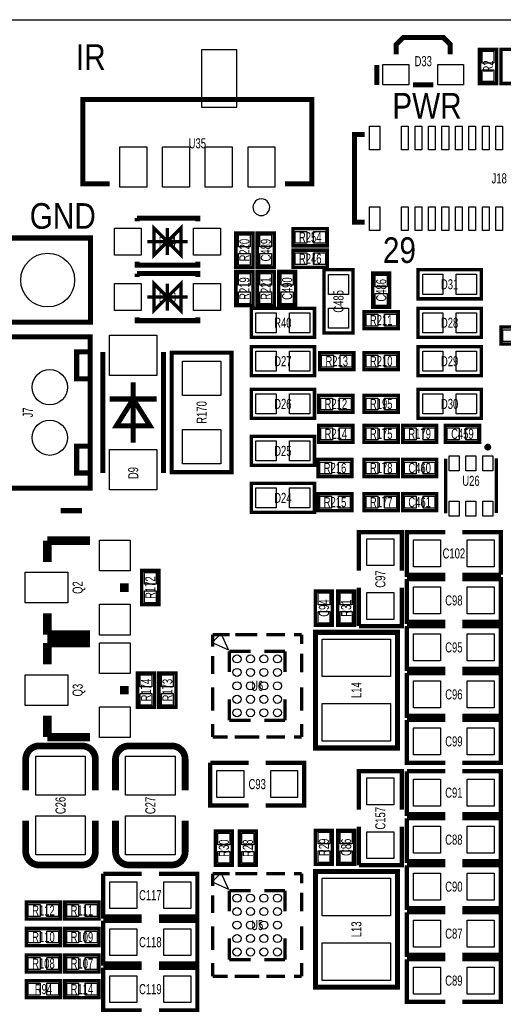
# Model space of a CAD drawing. Extents: x -3 to 88, y 0 to 100.
# Tile 11 of 15: x 25 to 40, y 27 to 56. Entities that reach past the tile are written whole.
import ezdxf
from ezdxf.enums import TextEntityAlignment as Align

# ---------------------------------------------------------------- set-up
doc = ezdxf.new("R2010")
doc.units = 0
for name, color, linetype in [('BG_OUTLINE', 12, 'CONTINUOUS'), ('BG_SILKSCREEN_TOP', 7, 'CONTINUOUS'), ('PG_SILKSCREEN_TOP', 253, 'CONTINUOUS'), ('PIN_TOP', 92, 'CONTINUOUS'), ('RD_SILKSCREEN_TOP', 85, 'CONTINUOUS')]:
    doc.layers.add(name, color=color, linetype=linetype)

msp = doc.modelspace()

# ---------------------------------------------------------------- linework, layer by layer
at = {"layer": 'BG_OUTLINE'}
msp.add_lwpolyline([(20.999958, 55.999888), (83.49996, 55.999888, -0.414214), (85.000084, 54.500018), (85.000084, 1.500124, -0.414249), (83.49996, 0), (1.500124, 0, -0.41426), (0, 1.500124), (0, 54.500018, -0.414229), (1.500124, 55.999888), (15.999968, 55.999888, -0.414239), (16.999966, 54.99989), (16.999966, 52.500022, 0.414244), (18.50009, 50.999898, 0.414203), (19.99996, 52.500022), (19.99996, 54.99989, -0.414224)], format="xyb", close=True, dxfattribs=at)
at = {"layer": 'BG_SILKSCREEN_TOP', "const_width": 0.1524}
msp.add_lwpolyline([(26.416, 41.402), (27.051, 41.402)], dxfattribs=at)
at = {"layer": 'PG_SILKSCREEN_TOP'}
for points, const_width in [([(36.390123, 54.966286), (36.390123, 55.266285), (36.590326, 55.466488), (37.79012, 55.466488), (37.990323, 55.266285), (37.990323, 54.966286)], 0.150089), ([(39.37, 54.102), (39.37, 55.118), (38.862, 55.118), (38.862, 54.102), (39.37, 54.102)], 0.1016), ([(40.005, 54.102), (40.005, 55.118), (39.497, 55.118), (39.497, 54.102), (40.005, 54.102)], 0.1016), ([(35.814025, 54.656177), (35.814025, 54.05628)], 0.150089), ([(36.890223, 54.066389), (37.490222, 54.066389)], 0.150089), ([(33.079995, 51.124002), (33.879993, 51.124002), (33.879993, 53.623997), (27.080007, 53.623997), (27.080007, 51.124002), (27.880005, 51.124002)], 0.150012), ([(35.446995, 52.582597), (35.146996, 52.582597), (35.146996, 49.982603), (35.446995, 49.982603)], 0.150012), ([(28.691002, 50.102999), (30.490998, 50.102999), (30.490998, 50.002999)], 0.150012), ([(28.691002, 50.102999), (28.691002, 50.002999)], 0.150012), ([(29.591, 49.403), (29.191001, 49.003001), (29.191001, 49.802999), (29.591, 49.403), (29.990999, 49.802999), (29.990999, 49.003001), (29.591, 49.403)], 0.1), ([(29.591, 49.003001), (29.591, 49.802999)], 0.1), ([(34.3408, 49.784), (33.3248, 49.784), (33.3248, 49.276), (34.3408, 49.276), (34.3408, 49.784)], 0.1016), ([(22.225, 47.00999), (22.225, 49.51001), (27.305, 49.51001), (27.305, 47.00999), (19.685, 47.00999), (19.685, 49.51001), (22.225, 49.51001)], 0.150012), ([(32.131, 48.641), (32.131, 49.657), (31.623, 49.657), (31.623, 48.641), (32.131, 48.641)], 0.1016), ([(32.258, 49.657), (32.258, 48.641), (32.766, 48.641), (32.766, 49.657), (32.258, 49.657)], 0.1016), ([(28.991001, 49.403), (30.190999, 49.403)], 0.1), ([(34.3408, 49.149), (33.3248, 49.149), (33.3248, 48.641), (34.3408, 48.641), (34.3408, 49.149)], 0.1016), ([(28.691002, 48.803001), (28.691002, 48.703001), (30.490998, 48.703001), (30.490998, 48.803001)], 0.150012), ([(35.1028, 48.5648), (35.1028, 46.6852), (34.2392, 46.6852), (34.2392, 48.5648), (35.1028, 48.5648)], 0.1016), ([(37.0332, 48.5648), (38.9128, 48.5648), (38.9128, 47.7012), (37.0332, 47.7012), (37.0332, 48.5648)], 0.1016), ([(28.691002, 48.451999), (30.490998, 48.451999), (30.490998, 48.351999)], 0.150012), ([(28.691002, 48.451999), (28.691002, 48.351999)], 0.150012), ([(32.131, 47.498), (32.131, 48.514), (31.623, 48.514), (31.623, 47.498), (32.131, 47.498)], 0.1016), ([(32.258, 48.514), (32.258, 47.498), (32.766, 47.498), (32.766, 48.514), (32.258, 48.514)], 0.1016), ([(32.893, 48.514), (32.893, 47.498), (33.401, 47.498), (33.401, 48.514), (32.893, 48.514)], 0.1016), ([(35.687, 48.4632), (35.687, 47.4472), (36.195, 47.4472), (36.195, 48.4632), (35.687, 48.4632)], 0.1016), ([(29.591, 47.752), (29.191001, 47.352001), (29.191001, 48.151999), (29.591, 47.752), (29.990999, 48.151999), (29.990999, 47.352001), (29.591, 47.752)], 0.1), ([(29.591, 47.352001), (29.591, 48.151999)], 0.1), ([(28.991001, 47.752), (30.190999, 47.752)], 0.1), ([(32.0802, 47.4218), (33.9598, 47.4218), (33.9598, 46.5582), (32.0802, 46.5582), (32.0802, 47.4218)], 0.1016), ([(37.0332, 47.4218), (38.9128, 47.4218), (38.9128, 46.5582), (37.0332, 46.5582), (37.0332, 47.4218)], 0.1016), ([(28.691002, 47.152001), (28.691002, 47.052001), (30.490998, 47.052001), (30.490998, 47.152001)], 0.150012), ([(35.433, 46.8122), (36.449, 46.8122), (36.449, 47.3202), (35.433, 47.3202), (35.433, 46.8122)], 0.1016), ([(40.513, 46.863), (39.497, 46.863), (39.497, 46.355), (40.513, 46.355), (40.513, 46.863)], 0.1016), ([(27.294992, 46.572907), (27.294992, 42.073093), (23.595, 42.073093), (23.595, 46.572907), (27.294992, 46.572907)], 0.150089), ([(32.0802, 46.2788), (33.9598, 46.2788), (33.9598, 45.4152), (32.0802, 45.4152), (32.0802, 46.2788)], 0.1016), ([(37.0332, 46.2788), (38.9128, 46.2788), (38.9128, 45.4152), (37.0332, 45.4152), (37.0332, 46.2788)], 0.1016), ([(27.294992, 46.123098), (26.895196, 46.123098), (26.895196, 45.322998), (27.294992, 45.322998)], 0.150089), ([(27.675002, 42.523004), (27.675002, 46.122996)], 0.150012), ([(29.474998, 46.122996), (29.474998, 42.523004)], 0.150012), ([(29.718, 42.545), (29.718, 46.101), (31.496, 46.101), (31.496, 42.545), (29.718, 42.545)], 0.127), ([(35.1282, 46.101), (34.1122, 46.101), (34.1122, 45.593), (35.1282, 45.593), (35.1282, 46.101)], 0.1016), ([(35.433, 45.593), (36.449, 45.593), (36.449, 46.101), (35.433, 46.101), (35.433, 45.593)], 0.1016), ([(28.575, 43.423002), (28.575, 45.222998)], 0.150012), ([(27.875001, 44.722898), (29.274999, 44.722898)], 0.150012), ([(28.575, 44.722898), (28.074899, 43.923102), (29.075101, 43.923102), (28.575, 44.722898)], 0.150012), ([(32.0802, 45.0088), (33.9598, 45.0088), (33.9598, 44.1452), (32.0802, 44.1452), (32.0802, 45.0088)], 0.1016), ([(35.1028, 44.831), (34.0868, 44.831), (34.0868, 44.323), (35.1028, 44.323), (35.1028, 44.831)], 0.1016), ([(35.433, 44.323), (36.449, 44.323), (36.449, 44.831), (35.433, 44.831), (35.433, 44.323)], 0.1016), ([(37.0332, 45.0088), (38.9128, 45.0088), (38.9128, 44.1452), (37.0332, 44.1452), (37.0332, 45.0088)], 0.1016), ([(35.1028, 43.942), (34.0868, 43.942), (34.0868, 43.434), (35.1028, 43.434), (35.1028, 43.942)], 0.1016), ([(35.433, 43.434), (36.449, 43.434), (36.449, 43.942), (35.433, 43.942), (35.433, 43.434)], 0.1016), ([(36.576, 43.434), (37.592, 43.434), (37.592, 43.942), (36.576, 43.942), (36.576, 43.434)], 0.1016), ([(38.862, 43.942), (37.846, 43.942), (37.846, 43.434), (38.862, 43.434), (38.862, 43.942)], 0.1016), ([(32.0802, 43.6118), (33.9598, 43.6118), (33.9598, 42.7482), (32.0802, 42.7482), (32.0802, 43.6118)], 0.1016), ([(27.294992, 42.522902), (26.895196, 42.522902), (26.895196, 43.323002), (27.294992, 43.323002)], 0.150089), ([(34.0614, 42.418), (35.0774, 42.418), (35.0774, 42.926), (34.0614, 42.926), (34.0614, 42.418)], 0.1016), ([(35.433, 42.418), (36.449, 42.418), (36.449, 42.926), (35.433, 42.926), (35.433, 42.418)], 0.1016), ([(37.592, 42.926), (36.576, 42.926), (36.576, 42.418), (37.592, 42.418), (37.592, 42.926)], 0.1016), ([(37.853798, 41.325394), (37.853798, 42.947819)], 0.1), ([(39.362202, 41.336316), (39.362202, 42.958715)], 0.1), ([(32.0802, 42.2148), (33.9598, 42.2148), (33.9598, 41.3512), (32.0802, 41.3512), (32.0802, 42.2148)], 0.1016), ([(35.0774, 41.91), (34.0614, 41.91), (34.0614, 41.402), (35.0774, 41.402), (35.0774, 41.91)], 0.1016), ([(35.433, 41.402), (36.449, 41.402), (36.449, 41.91), (35.433, 41.91), (35.433, 41.402)], 0.1016), ([(37.592, 41.91), (36.576, 41.91), (36.576, 41.402), (37.592, 41.402), (37.592, 41.91)], 0.1016), ([(35.2806, 39.624), (35.2806, 40.767), (36.5506, 40.767), (36.5506, 39.624)], 0.127), ([(37.846, 39.497), (36.703, 39.497), (36.703, 40.767), (37.846, 40.767)], 0.127), ([(38.354, 40.767), (39.497, 40.767), (39.497, 39.497)], 0.127), ([(26.0223, 39.878), (26.0223, 40.513)], 0.254), ([(26.0223, 40.513), (27.2923, 40.513)], 0.254), ([(28.829, 39.624), (28.829, 38.608), (29.337, 38.608), (29.337, 39.624), (28.829, 39.624)], 0.1016), ([(39.497, 39.497), (38.354, 39.497)], 0.127), ([(28.3083, 38.989), (28.3083, 39.243)], 0.254), ([(37.846, 38.1), (36.703, 38.1), (36.703, 39.37)], 0.127), ([(36.703, 39.37), (37.846, 39.37)], 0.127), ([(38.354, 39.37), (39.497, 39.37), (39.497, 38.1), (38.354, 38.1)], 0.127), ([(34.4932, 37.9984), (34.4932, 39.0144), (33.9852, 39.0144), (33.9852, 37.9984), (34.4932, 37.9984)], 0.1016), ([(35.1536, 37.9984), (35.1536, 39.0144), (34.6456, 39.0144), (34.6456, 37.9984), (35.1536, 37.9984)], 0.1016), ([(36.5506, 39.116), (36.5506, 37.973), (35.2806, 37.973)], 0.127), ([(35.2806, 37.973), (35.2806, 39.116)], 0.127), ([(26.0223, 38.354), (26.0223, 37.719)], 0.254), ([(26.0223, 37.719), (27.2923, 37.719)], 0.254), ([(30.933009, 37.719991), (30.933009, 37.358904)], 0.1), ([(30.933009, 37.719991), (31.44459, 37.719991)], 0.1), ([(31.606896, 37.719991), (32.262394, 37.719991)], 0.1), ([(32.529805, 37.719991), (33.0867, 37.719991)], 0.1), ([(33.582991, 37.719991), (33.350302, 37.719991)], 0.1), ([(33.582991, 37.719991), (33.582991, 37.43579)], 0.1), ([(36.42741, 34.349182), (36.42741, 37.786818), (33.987232, 37.786818), (33.987232, 34.348928), (36.42741, 34.348928), (36.42741, 34.349182)], 0.1524), ([(37.846, 36.703), (36.703, 36.703), (36.703, 37.973)], 0.127), ([(36.703, 37.973), (37.846, 37.973)], 0.127), ([(38.354, 37.973), (39.497, 37.973), (39.497, 36.703), (38.354, 36.703)], 0.127), ([(26.0223, 36.83), (26.0223, 37.465)], 0.254), ([(26.0223, 37.465), (27.2923, 37.465)], 0.254), ([(31.433008, 37.219992), (32.060693, 37.219992)], 0.1), ([(31.433008, 37.219992), (31.433008, 36.602695)], 0.1), ([(33.082992, 37.219992), (32.469607, 37.219992)], 0.1), ([(33.082992, 37.219992), (33.082992, 36.602695)], 0.1), ([(33.582991, 37.156212), (33.582991, 36.599393)], 0.1), ([(30.933009, 36.549406), (30.933009, 37.082298)], 0.1), ([(29.21, 35.56), (29.21, 36.576), (28.702, 36.576), (28.702, 35.56), (29.21, 35.56)], 0.1016), ([(29.337, 36.576), (29.337, 35.56), (29.845, 35.56), (29.845, 36.576), (29.337, 36.576)], 0.1016), ([(37.846, 35.306), (36.703, 35.306), (36.703, 36.576)], 0.127), ([(36.703, 36.576), (37.846, 36.576)], 0.127), ([(38.354, 36.576), (39.497, 36.576), (39.497, 35.306), (38.354, 35.306)], 0.127), ([(28.3083, 35.941), (28.3083, 36.195)], 0.254), ([(30.933009, 36.153903), (30.933009, 35.453904)], 0.1), ([(33.582991, 36.153903), (33.582991, 35.453904)], 0.1), ([(31.433008, 35.170008), (31.433008, 35.796093)], 0.1), ([(33.082992, 35.170008), (33.082992, 35.796093)], 0.1), ([(26.0223, 35.306), (26.0223, 34.671)], 0.254), ([(31.433008, 35.170008), (32.060693, 35.170008)], 0.1), ([(33.082992, 35.170008), (32.469607, 35.170008)], 0.1), ([(37.846, 33.909), (36.703, 33.909), (36.703, 35.179)], 0.127), ([(36.703, 35.179), (37.846, 35.179)], 0.127), ([(38.354, 35.179), (39.497, 35.179), (39.497, 33.909), (38.354, 33.909)], 0.127), ([(30.933009, 34.670009), (30.933009, 35.062897)], 0.1), ([(33.582991, 34.670009), (33.582991, 35.062897)], 0.1), ([(26.0223, 34.671), (27.2923, 34.671)], 0.254), ([(30.933009, 34.670009), (31.377407, 34.670009)], 0.1), ([(31.591098, 34.670009), (32.322999, 34.670009)], 0.1), ([(32.529805, 34.670009), (33.0867, 34.670009)], 0.1), ([(33.582991, 34.670009), (33.350302, 34.670009)], 0.1), ([(25.38095, 34.009076), (25.38095, 33.089088)], 0.199898), ([(28.04795, 34.009076), (28.04795, 33.089088)], 0.199898), ([(32.004, 32.639), (30.861, 32.639), (30.861, 33.909)], 0.127), ([(30.861, 33.909), (32.004, 33.909)], 0.127), ([(32.512, 33.909), (33.655, 33.909), (33.655, 32.639), (32.512, 32.639)], 0.127), ([(35.2806, 32.512), (35.2806, 33.655), (36.5506, 33.655), (36.5506, 32.512)], 0.127), ([(37.846, 32.385), (36.703, 32.385), (36.703, 33.655)], 0.127), ([(36.703, 33.655), (37.846, 33.655)], 0.127), ([(38.354, 33.655), (39.497, 33.655), (39.497, 32.385), (38.354, 32.385)], 0.127), ([(27.45105, 31.268924), (27.45105, 32.188912)], 0.199898), ([(30.11805, 31.268924), (30.11805, 32.188912)], 0.199898), ([(37.846, 30.988), (36.703, 30.988), (36.703, 32.258)], 0.127), ([(36.703, 32.258), (37.846, 32.258)], 0.127), ([(38.354, 32.258), (39.497, 32.258), (39.497, 30.988), (38.354, 30.988)], 0.127), ([(31.5214, 30.861), (31.5214, 31.877), (31.0134, 31.877), (31.0134, 30.861), (31.5214, 30.861)], 0.1016), ([(31.7246, 31.877), (31.7246, 30.861), (32.2326, 30.861), (32.2326, 31.877), (31.7246, 31.877)], 0.1016), ([(34.4932, 30.8864), (34.4932, 31.9024), (33.9852, 31.9024), (33.9852, 30.8864), (34.4932, 30.8864)], 0.1016), ([(35.1536, 30.8864), (35.1536, 31.9024), (34.6456, 31.9024), (34.6456, 30.8864), (35.1536, 30.8864)], 0.1016), ([(36.5506, 32.004), (36.5506, 30.861), (35.2806, 30.861)], 0.127), ([(35.2806, 30.861), (35.2806, 32.004)], 0.127), ([(36.42741, 27.237182), (36.42741, 30.674818), (33.987232, 30.674818), (33.987232, 27.236928), (36.42741, 27.236928), (36.42741, 27.237182)], 0.1524), ([(37.846, 29.591), (36.703, 29.591), (36.703, 30.861)], 0.127), ([(36.703, 30.861), (37.846, 30.861)], 0.127), ([(38.354, 30.861), (39.497, 30.861), (39.497, 29.591), (38.354, 29.591)], 0.127), ([(28.829, 29.337), (27.686, 29.337), (27.686, 30.607)], 0.127), ([(27.686, 30.607), (28.829, 30.607)], 0.127), ([(29.337, 30.607), (30.48, 30.607), (30.48, 29.337), (29.337, 29.337)], 0.127), ([(30.933009, 30.607991), (30.933009, 30.246904)], 0.1), ([(30.933009, 30.607991), (31.44459, 30.607991)], 0.1), ([(31.606896, 30.607991), (32.262394, 30.607991)], 0.1), ([(32.529805, 30.607991), (33.0867, 30.607991)], 0.1), ([(33.582991, 30.607991), (33.350302, 30.607991)], 0.1), ([(33.582991, 30.607991), (33.582991, 30.32379)], 0.1), ([(31.433008, 30.107992), (32.060693, 30.107992)], 0.1), ([(31.433008, 30.107992), (31.433008, 29.490695)], 0.1), ([(33.082992, 30.107992), (32.469607, 30.107992)], 0.1), ([(33.082992, 30.107992), (33.082992, 29.490695)], 0.1), ([(30.933009, 29.437406), (30.933009, 29.970298)], 0.1), ([(33.582991, 30.044212), (33.582991, 29.487393)], 0.1), ([(26.416, 29.7688), (25.4, 29.7688), (25.4, 29.2608), (26.416, 29.2608), (26.416, 29.7688)], 0.1016), ([(27.559, 29.7688), (26.543, 29.7688), (26.543, 29.2608), (27.559, 29.2608), (27.559, 29.7688)], 0.1016), ([(28.829, 27.94), (27.686, 27.94), (27.686, 29.21)], 0.127), ([(27.686, 29.21), (28.829, 29.21)], 0.127), ([(29.337, 29.21), (30.48, 29.21), (30.48, 27.94), (29.337, 27.94)], 0.127), ([(37.846, 28.194), (36.703, 28.194), (36.703, 29.464)], 0.127), ([(36.703, 29.464), (37.846, 29.464)], 0.127), ([(38.354, 29.464), (39.497, 29.464), (39.497, 28.194), (38.354, 28.194)], 0.127), ([(26.416, 28.9814), (25.4, 28.9814), (25.4, 28.4734), (26.416, 28.4734), (26.416, 28.9814)], 0.1016), ([(27.559, 28.9814), (26.543, 28.9814), (26.543, 28.4734), (27.559, 28.4734), (27.559, 28.9814)], 0.1016), ([(30.933009, 29.041903), (30.933009, 28.341904)], 0.1), ([(33.582991, 29.041903), (33.582991, 28.341904)], 0.1), ([(31.433008, 28.058008), (31.433008, 28.684093)], 0.1), ([(33.082992, 28.058008), (33.082992, 28.684093)], 0.1), ([(26.416, 28.194), (25.4, 28.194), (25.4, 27.686), (26.416, 27.686), (26.416, 28.194)], 0.1016), ([(27.559, 28.194), (26.543, 28.194), (26.543, 27.686), (27.559, 27.686), (27.559, 28.194)], 0.1016), ([(31.433008, 28.058008), (32.060693, 28.058008)], 0.1), ([(33.082992, 28.058008), (32.469607, 28.058008)], 0.1), ([(37.846, 26.797), (36.703, 26.797), (36.703, 28.067)], 0.127), ([(36.703, 28.067), (37.846, 28.067)], 0.127), ([(38.354, 28.067), (39.497, 28.067), (39.497, 26.797), (38.354, 26.797)], 0.127), ([(28.829, 26.543), (27.686, 26.543), (27.686, 27.813)], 0.127), ([(27.686, 27.813), (28.829, 27.813)], 0.127), ([(29.337, 27.813), (30.48, 27.813), (30.48, 26.543), (29.337, 26.543)], 0.127), ([(30.933009, 27.558009), (30.933009, 27.950897)], 0.1), ([(33.582991, 27.558009), (33.582991, 27.950897)], 0.1), ([(30.933009, 27.558009), (31.377407, 27.558009)], 0.1), ([(31.591098, 27.558009), (32.322999, 27.558009)], 0.1), ([(32.529805, 27.558009), (33.0867, 27.558009)], 0.1), ([(33.582991, 27.558009), (33.350302, 27.558009)], 0.1), ([(26.416, 27.432), (25.4, 27.432), (25.4, 26.924), (26.416, 26.924), (26.416, 27.432)], 0.1016), ([(27.559, 27.432), (26.543, 27.432), (26.543, 26.924), (27.559, 26.924), (27.559, 27.432)], 0.1016)]:
    msp.add_lwpolyline(points, dxfattribs=dict(at, const_width=const_width))
msp.add_lwpolyline([(32.630008, 50.424004, 1), (32.129992, 50.423999, 1)], format="xyb", close=True, dxfattribs=at)
for points, const_width in [([(39.159383, 43.292395, 0.999971), (39.05504, 43.29242, 1.000029), (39.159383, 43.292395)], 0.1), ([(27.051, 34.408872), (25.781, 34.409126, 0.414214), (25.38095, 34.009076)], 0.199898), ([(27.45105, 33.089088), (27.45105, 34.009076, 0.4144), (27.051, 34.408872)], 0.199898), ([(29.718, 34.408872), (28.448, 34.409126, 0.414214), (28.04795, 34.009076)], 0.199898), ([(30.11805, 33.089088), (30.11805, 34.009076, 0.4144), (29.718, 34.408872)], 0.199898), ([(25.38095, 32.188912), (25.38095, 31.268924, 0.414214), (25.781, 30.868874)], 0.199898), ([(28.04795, 32.188912), (28.04795, 31.268924, 0.414214), (28.448, 30.868874)], 0.199898), ([(25.781, 30.868874), (27.051, 30.868874, 0.414214), (27.45105, 31.268924)], 0.199898), ([(28.448, 30.868874), (29.718, 30.868874, 0.414214), (30.11805, 31.268924)], 0.199898)]:
    msp.add_lwpolyline(points, format="xyb", dxfattribs=dict(at, const_width=const_width))
for points in [[(31.188, 37.749988), (30.921503, 37.483491), (31.410097, 37.261394)], [(31.188, 37.749988), (30.921503, 37.483491), (31.410097, 37.261394)], [(31.188, 30.637988), (30.921503, 30.371491), (31.410097, 30.149394)]]:
    msp.add_lwpolyline(points, close=True, dxfattribs=at)
at = {"layer": 'PIN_TOP'}
for points in [[(30.600206, 55.102493), (30.600206, 53.402497), (31.650216, 53.402497), (31.650216, 55.102493)], [(39.291006, 54.710076), (38.940994, 54.710076), (38.940994, 55.060088), (39.291006, 55.060088)], [(35.990149, 54.06644), (35.990149, 54.666337), (36.760048, 54.666337), (36.760048, 54.06644)], [(37.620372, 54.06644), (37.620372, 54.666337), (38.390271, 54.666337), (38.390271, 54.06644)], [(39.291006, 54.159912), (38.940994, 54.159912), (38.940994, 54.509924), (39.291006, 54.509924)], [(35.596982, 52.132586), (35.596982, 52.832584), (35.896982, 52.832584), (35.896982, 52.132586)], [(36.546993, 52.132586), (36.546993, 52.832584), (36.746993, 52.832584), (36.746993, 52.132586)], [(36.946992, 52.132586), (36.946992, 52.832584), (37.146992, 52.832584), (37.146992, 52.132586)], [(37.346992, 52.132586), (37.346992, 52.832584), (37.546991, 52.832584), (37.546991, 52.132586)], [(37.746991, 52.132586), (37.746991, 52.832584), (37.94699, 52.832584), (37.94699, 52.132586)], [(38.14699, 52.132586), (38.14699, 52.832584), (38.34699, 52.832584), (38.34699, 52.132586)], [(38.546989, 52.132586), (38.546989, 52.832584), (38.746989, 52.832584), (38.746989, 52.132586)], [(38.946988, 52.132586), (38.946988, 52.832584), (39.146988, 52.832584), (39.146988, 52.132586)], [(39.346988, 52.132586), (39.346988, 52.832584), (39.546987, 52.832584), (39.546987, 52.132586)], [(28.175001, 51.024003), (28.175001, 52.224), (28.974999, 52.224), (28.974999, 51.024003)], [(29.445001, 51.024003), (29.445001, 52.224), (30.244999, 52.224), (30.244999, 51.024003)], [(30.715001, 51.024003), (30.715001, 52.224), (31.514999, 52.224), (31.514999, 51.024003)], [(31.985001, 51.024003), (31.985001, 52.224), (32.784999, 52.224), (32.784999, 51.024003)], [(35.596982, 49.73259), (35.596982, 50.432589), (35.896982, 50.432589), (35.896982, 49.73259)], [(36.546993, 49.73259), (36.546993, 50.432589), (36.746993, 50.432589), (36.746993, 49.73259)], [(36.946992, 49.73259), (36.946992, 50.432589), (37.146992, 50.432589), (37.146992, 49.73259)], [(37.346992, 49.73259), (37.346992, 50.432589), (37.546991, 50.432589), (37.546991, 49.73259)], [(37.746991, 49.73259), (37.746991, 50.432589), (37.94699, 50.432589), (37.94699, 49.73259)], [(38.14699, 49.73259), (38.14699, 50.432589), (38.34699, 50.432589), (38.34699, 49.73259)], [(38.546989, 49.73259), (38.546989, 50.432589), (38.746989, 50.432589), (38.746989, 49.73259)], [(38.946988, 49.73259), (38.946988, 50.432589), (39.146988, 50.432589), (39.146988, 49.73259)], [(39.346988, 49.73259), (39.346988, 50.432589), (39.546987, 50.432589), (39.546987, 49.73259)], [(28.015997, 49.003001), (28.015997, 49.802999), (28.815995, 49.802999), (28.815995, 49.003001)], [(30.366005, 49.003001), (30.366005, 49.802999), (31.166003, 49.802999), (31.166003, 49.003001)], [(32.052006, 49.249076), (31.701994, 49.249076), (31.701994, 49.599088), (32.052006, 49.599088)], [(32.336994, 49.599113), (32.687006, 49.599113), (32.687006, 49.249101), (32.336994, 49.249101)], [(33.732724, 49.705006), (33.732724, 49.354994), (33.382712, 49.354994), (33.382712, 49.705006)], [(34.282888, 49.705006), (34.282888, 49.354994), (33.932876, 49.354994), (33.932876, 49.705006)], [(32.052006, 48.698912), (31.701994, 48.698912), (31.701994, 49.048924), (32.052006, 49.048924)], [(32.336994, 49.048899), (32.687006, 49.048899), (32.687006, 48.698887), (32.336994, 48.698887)], [(33.732724, 49.070006), (33.732724, 48.719994), (33.382712, 48.719994), (33.382712, 49.070006)], [(34.282888, 49.070006), (34.282888, 48.719994), (33.932876, 48.719994), (33.932876, 49.070006)], [(32.052006, 48.106076), (31.701994, 48.106076), (31.701994, 48.456088), (32.052006, 48.456088)], [(32.336994, 48.456088), (32.687006, 48.456088), (32.687006, 48.106076), (32.336994, 48.106076)], [(32.971994, 48.456113), (33.322006, 48.456113), (33.322006, 48.106101), (32.971994, 48.106101)], [(34.371305, 48.424592), (34.970695, 48.424592), (34.970695, 47.825203), (34.371305, 47.825203)], [(35.765994, 48.405313), (36.116006, 48.405313), (36.116006, 48.055301), (35.765994, 48.055301)], [(37.173433, 47.833305), (37.173433, 48.432695), (37.772823, 48.432695), (37.772823, 47.833305)], [(38.173177, 47.833305), (38.173177, 48.432695), (38.772567, 48.432695), (38.772567, 47.833305)], [(28.015997, 47.352001), (28.015997, 48.151999), (28.815995, 48.151999), (28.815995, 47.352001)], [(30.366005, 47.352001), (30.366005, 48.151999), (31.166003, 48.151999), (31.166003, 47.352001)], [(32.052006, 47.555912), (31.701994, 47.555912), (31.701994, 47.905924), (32.052006, 47.905924)], [(32.336994, 47.905924), (32.687006, 47.905924), (32.687006, 47.555912), (32.336994, 47.555912)], [(32.971994, 47.905899), (33.322006, 47.905899), (33.322006, 47.555887), (32.971994, 47.555887)], [(35.765994, 47.855099), (36.116006, 47.855099), (36.116006, 47.505087), (35.765994, 47.505087)], [(34.371305, 47.424797), (34.970695, 47.424797), (34.970695, 46.825408), (34.371305, 46.825408)], [(32.220408, 46.690305), (32.220408, 47.289695), (32.819797, 47.289695), (32.819797, 46.690305)], [(33.220203, 46.690305), (33.220203, 47.289695), (33.819592, 47.289695), (33.819592, 46.690305)], [(35.490912, 46.891194), (35.490912, 47.241206), (35.840924, 47.241206), (35.840924, 46.891194)], [(36.041076, 46.891194), (36.041076, 47.241206), (36.391088, 47.241206), (36.391088, 46.891194)], [(37.173433, 46.690305), (37.173433, 47.289695), (37.772823, 47.289695), (37.772823, 46.690305)], [(38.173177, 46.690305), (38.173177, 47.289695), (38.772567, 47.289695), (38.772567, 46.690305)], [(29.274999, 45.423049), (27.875001, 45.423049), (27.875001, 46.622945), (29.274999, 46.622945)], [(39.904899, 46.784006), (39.904899, 46.433994), (39.554887, 46.433994), (39.554887, 46.784006)], [(32.220433, 45.547305), (32.220433, 46.146695), (32.819823, 46.146695), (32.819823, 45.547305)], [(33.220177, 45.547305), (33.220177, 46.146695), (33.819567, 46.146695), (33.819567, 45.547305)], [(34.520124, 46.022006), (34.520124, 45.671994), (34.170112, 45.671994), (34.170112, 46.022006)], [(35.070288, 46.022006), (35.070288, 45.671994), (34.720276, 45.671994), (34.720276, 46.022006)], [(35.490912, 45.671994), (35.490912, 46.022006), (35.840924, 46.022006), (35.840924, 45.671994)], [(36.041076, 45.671994), (36.041076, 46.022006), (36.391088, 46.022006), (36.391088, 45.671994)], [(37.173433, 45.547305), (37.173433, 46.146695), (37.772823, 46.146695), (37.772823, 45.547305)], [(38.173177, 45.547305), (38.173177, 46.146695), (38.772567, 46.146695), (38.772567, 45.547305)], [(31.1785, 44.831), (30.0355, 44.831), (30.0355, 45.847), (31.1785, 45.847)], [(32.220433, 44.277305), (32.220433, 44.876695), (32.819823, 44.876695), (32.819823, 44.277305)], [(33.220177, 44.277305), (33.220177, 44.876695), (33.819567, 44.876695), (33.819567, 44.277305)], [(37.173433, 44.277305), (37.173433, 44.876695), (37.772823, 44.876695), (37.772823, 44.277305)], [(38.173177, 44.277305), (38.173177, 44.876695), (38.772567, 44.876695), (38.772567, 44.277305)], [(34.494724, 44.752006), (34.494724, 44.401994), (34.144712, 44.401994), (34.144712, 44.752006)], [(35.044888, 44.752006), (35.044888, 44.401994), (34.694876, 44.401994), (34.694876, 44.752006)], [(35.490912, 44.401994), (35.490912, 44.752006), (35.840924, 44.752006), (35.840924, 44.401994)], [(36.041076, 44.401994), (36.041076, 44.752006), (36.391088, 44.752006), (36.391088, 44.401994)], [(31.1785, 42.799), (30.0355, 42.799), (30.0355, 43.815), (31.1785, 43.815)], [(34.494724, 43.863006), (34.494724, 43.512994), (34.144712, 43.512994), (34.144712, 43.863006)], [(35.044888, 43.863006), (35.044888, 43.512994), (34.694876, 43.512994), (34.694876, 43.863006)], [(35.490912, 43.512994), (35.490912, 43.863006), (35.840924, 43.863006), (35.840924, 43.512994)], [(36.041076, 43.512994), (36.041076, 43.863006), (36.391088, 43.863006), (36.391088, 43.512994)], [(36.633912, 43.512994), (36.633912, 43.863006), (36.983924, 43.863006), (36.983924, 43.512994)], [(37.184076, 43.512994), (37.184076, 43.863006), (37.534088, 43.863006), (37.534088, 43.512994)], [(38.253899, 43.863006), (38.253899, 43.512994), (37.903887, 43.512994), (37.903887, 43.863006)], [(38.804113, 43.863006), (38.804113, 43.512994), (38.454101, 43.512994), (38.454101, 43.863006)], [(32.220433, 42.880305), (32.220433, 43.479695), (32.819823, 43.479695), (32.819823, 42.880305)], [(33.220177, 42.880305), (33.220177, 43.479695), (33.819567, 43.479695), (33.819567, 42.880305)], [(29.274999, 42.023055), (27.875001, 42.023055), (27.875001, 43.222951), (29.274999, 43.222951)], [(38.256909, 43.037417), (38.256909, 42.587405), (37.956909, 42.587405), (37.956909, 43.037417)], [(38.756907, 43.037417), (38.756907, 42.587405), (38.456908, 42.587405), (38.456908, 43.037417)], [(39.256906, 43.037417), (39.256906, 42.587405), (38.956907, 42.587405), (38.956907, 43.037417)], [(34.119312, 42.496994), (34.119312, 42.847006), (34.469324, 42.847006), (34.469324, 42.496994)], [(34.669476, 42.496994), (34.669476, 42.847006), (35.019488, 42.847006), (35.019488, 42.496994)], [(35.490912, 42.496994), (35.490912, 42.847006), (35.840924, 42.847006), (35.840924, 42.496994)], [(36.041076, 42.496994), (36.041076, 42.847006), (36.391088, 42.847006), (36.391088, 42.496994)], [(36.983899, 42.847006), (36.983899, 42.496994), (36.633887, 42.496994), (36.633887, 42.847006)], [(37.534113, 42.847006), (37.534113, 42.496994), (37.184101, 42.496994), (37.184101, 42.847006)], [(32.220433, 41.483305), (32.220433, 42.082695), (32.819823, 42.082695), (32.819823, 41.483305)], [(33.220177, 41.483305), (33.220177, 42.082695), (33.819567, 42.082695), (33.819567, 41.483305)], [(34.469324, 41.831006), (34.469324, 41.480994), (34.119312, 41.480994), (34.119312, 41.831006)], [(35.019488, 41.831006), (35.019488, 41.480994), (34.669476, 41.480994), (34.669476, 41.831006)], [(35.490912, 41.480994), (35.490912, 41.831006), (35.840924, 41.831006), (35.840924, 41.480994)], [(36.041076, 41.480994), (36.041076, 41.831006), (36.391088, 41.831006), (36.391088, 41.480994)], [(36.983899, 41.831006), (36.983899, 41.480994), (36.633887, 41.480994), (36.633887, 41.831006)], [(37.534113, 41.831006), (37.534113, 41.480994), (37.184101, 41.480994), (37.184101, 41.831006)], [(38.256909, 41.687407), (38.256909, 41.237395), (37.956909, 41.237395), (37.956909, 41.687407)], [(38.756907, 41.687407), (38.756907, 41.237395), (38.456908, 41.237395), (38.456908, 41.687407)], [(39.256906, 41.687407), (39.256906, 41.237395), (38.956907, 41.237395), (38.956907, 41.687407)], [(28.4861, 39.6113), (27.5717, 39.6113), (27.5717, 40.5257), (28.4861, 40.5257)], [(36.31565, 39.77005), (35.51555, 39.77005), (35.51555, 40.57015), (36.31565, 40.57015)], [(37.69995, 40.53205), (37.69995, 39.73195), (36.89985, 39.73195), (36.89985, 40.53205)], [(39.30015, 40.53205), (39.30015, 39.73195), (38.50005, 39.73195), (38.50005, 40.53205)], [(26.6319, 38.6588), (25.3619, 38.6588), (25.3619, 39.5732), (26.6319, 39.5732)], [(28.907994, 39.566088), (29.258006, 39.566088), (29.258006, 39.216076), (28.907994, 39.216076)], [(28.907994, 39.015924), (29.258006, 39.015924), (29.258006, 38.665912), (28.907994, 38.665912)], [(34.414206, 38.606501), (34.064194, 38.606501), (34.064194, 38.956513), (34.414206, 38.956513)], [(35.074606, 38.606476), (34.724594, 38.606476), (34.724594, 38.956488), (35.074606, 38.956488)], [(36.31565, 38.16985), (35.51555, 38.16985), (35.51555, 38.96995), (36.31565, 38.96995)], [(36.89985, 38.33495), (36.89985, 39.13505), (37.69995, 39.13505), (37.69995, 38.33495)], [(38.50005, 38.33495), (38.50005, 39.13505), (39.30015, 39.13505), (39.30015, 38.33495)], [(28.4861, 37.7063), (27.5717, 37.7063), (27.5717, 38.6207), (28.4861, 38.6207)], [(34.414206, 38.056287), (34.064194, 38.056287), (34.064194, 38.406299), (34.414206, 38.406299)], [(35.074606, 38.056312), (34.724594, 38.056312), (34.724594, 38.406324), (35.074606, 38.406324)], [(28.4861, 36.5633), (27.5717, 36.5633), (27.5717, 37.4777), (28.4861, 37.4777)], [(36.2204, 36.46805), (34.1884, 36.46805), (34.1884, 37.58565), (36.2204, 37.58565)], [(36.89985, 36.93795), (36.89985, 37.73805), (37.69995, 37.73805), (37.69995, 36.93795)], [(38.50005, 36.93795), (38.50005, 37.73805), (39.30015, 37.73805), (39.30015, 36.93795)], [(26.6319, 35.6108), (25.3619, 35.6108), (25.3619, 36.5252), (26.6319, 36.5252)], [(29.131006, 36.168076), (28.780994, 36.168076), (28.780994, 36.518088), (29.131006, 36.518088)], [(29.415994, 36.518088), (29.766006, 36.518088), (29.766006, 36.168076), (29.415994, 36.168076)], [(36.89985, 35.54095), (36.89985, 36.34105), (37.69995, 36.34105), (37.69995, 35.54095)], [(38.50005, 35.54095), (38.50005, 36.34105), (39.30015, 36.34105), (39.30015, 35.54095)], [(29.131006, 35.617912), (28.780994, 35.617912), (28.780994, 35.967924), (29.131006, 35.967924)], [(29.415994, 35.967924), (29.766006, 35.967924), (29.766006, 35.617912), (29.415994, 35.617912)], [(28.4861, 34.6583), (27.5717, 34.6583), (27.5717, 35.5727), (28.4861, 35.5727)], [(36.2204, 34.55035), (34.1884, 34.55035), (34.1884, 35.66795), (36.2204, 35.66795)], [(36.89985, 34.14395), (36.89985, 34.94405), (37.69995, 34.94405), (37.69995, 34.14395)], [(38.50005, 34.14395), (38.50005, 34.94405), (39.30015, 34.94405), (39.30015, 34.14395)], [(27.150949, 32.94902), (25.681051, 32.94902), (25.681051, 34.109012), (27.150949, 34.109012)], [(29.817949, 32.94902), (28.348051, 32.94902), (28.348051, 34.109012), (29.817949, 34.109012)], [(31.05785, 32.87395), (31.05785, 33.67405), (31.85795, 33.67405), (31.85795, 32.87395)], [(32.65805, 32.87395), (32.65805, 33.67405), (33.45815, 33.67405), (33.45815, 32.87395)], [(36.31565, 32.65805), (35.51555, 32.65805), (35.51555, 33.45815), (36.31565, 33.45815)], [(36.89985, 32.61995), (36.89985, 33.42005), (37.69995, 33.42005), (37.69995, 32.61995)], [(38.50005, 32.61995), (38.50005, 33.42005), (39.30015, 33.42005), (39.30015, 32.61995)], [(27.150949, 31.168988), (25.681051, 31.168988), (25.681051, 32.32898), (27.150949, 32.32898)], [(29.817949, 31.168988), (28.348051, 31.168988), (28.348051, 32.32898), (29.817949, 32.32898)], [(36.89985, 31.22295), (36.89985, 32.02305), (37.69995, 32.02305), (37.69995, 31.22295)], [(38.50005, 31.22295), (38.50005, 32.02305), (39.30015, 32.02305), (39.30015, 31.22295)], [(31.442406, 31.469076), (31.092394, 31.469076), (31.092394, 31.819088), (31.442406, 31.819088)], [(31.803594, 31.819088), (32.153606, 31.819088), (32.153606, 31.469076), (31.803594, 31.469076)], [(34.414206, 31.494476), (34.064194, 31.494476), (34.064194, 31.844488), (34.414206, 31.844488)], [(35.074606, 31.494501), (34.724594, 31.494501), (34.724594, 31.844513), (35.074606, 31.844513)], [(36.31565, 31.05785), (35.51555, 31.05785), (35.51555, 31.85795), (36.31565, 31.85795)], [(31.442406, 30.918912), (31.092394, 30.918912), (31.092394, 31.268924), (31.442406, 31.268924)], [(31.803594, 31.268924), (32.153606, 31.268924), (32.153606, 30.918912), (31.803594, 30.918912)], [(34.414206, 30.944312), (34.064194, 30.944312), (34.064194, 31.294324), (34.414206, 31.294324)], [(35.074606, 30.944287), (34.724594, 30.944287), (34.724594, 31.294299), (35.074606, 31.294299)], [(36.2204, 29.35605), (34.1884, 29.35605), (34.1884, 30.47365), (36.2204, 30.47365)], [(36.89985, 29.82595), (36.89985, 30.62605), (37.69995, 30.62605), (37.69995, 29.82595)], [(38.50005, 29.82595), (38.50005, 30.62605), (39.30015, 30.62605), (39.30015, 29.82595)], [(27.88285, 29.57195), (27.88285, 30.37205), (28.68295, 30.37205), (28.68295, 29.57195)], [(29.48305, 29.57195), (29.48305, 30.37205), (30.28315, 30.37205), (30.28315, 29.57195)], [(25.807924, 29.689806), (25.807924, 29.339794), (25.457912, 29.339794), (25.457912, 29.689806)], [(26.358088, 29.689806), (26.358088, 29.339794), (26.008076, 29.339794), (26.008076, 29.689806)], [(26.950924, 29.689806), (26.950924, 29.339794), (26.600912, 29.339794), (26.600912, 29.689806)], [(27.501088, 29.689806), (27.501088, 29.339794), (27.151076, 29.339794), (27.151076, 29.689806)], [(36.89985, 28.42895), (36.89985, 29.22905), (37.69995, 29.22905), (37.69995, 28.42895)], [(38.50005, 28.42895), (38.50005, 29.22905), (39.30015, 29.22905), (39.30015, 28.42895)], [(25.807924, 28.902406), (25.807924, 28.552394), (25.457912, 28.552394), (25.457912, 28.902406)], [(26.358088, 28.902406), (26.358088, 28.552394), (26.008076, 28.552394), (26.008076, 28.902406)], [(26.950924, 28.902406), (26.950924, 28.552394), (26.600912, 28.552394), (26.600912, 28.902406)], [(27.501088, 28.902406), (27.501088, 28.552394), (27.151076, 28.552394), (27.151076, 28.902406)], [(27.88285, 28.17495), (27.88285, 28.97505), (28.68295, 28.97505), (28.68295, 28.17495)], [(29.48305, 28.17495), (29.48305, 28.97505), (30.28315, 28.97505), (30.28315, 28.17495)], [(36.2204, 27.43835), (34.1884, 27.43835), (34.1884, 28.55595), (36.2204, 28.55595)], [(25.807924, 28.115006), (25.807924, 27.764994), (25.457912, 27.764994), (25.457912, 28.115006)], [(26.358088, 28.115006), (26.358088, 27.764994), (26.008076, 27.764994), (26.008076, 28.115006)], [(26.950924, 28.115006), (26.950924, 27.764994), (26.600912, 27.764994), (26.600912, 28.115006)], [(27.501088, 28.115006), (27.501088, 27.764994), (27.151076, 27.764994), (27.151076, 28.115006)], [(36.89985, 27.03195), (36.89985, 27.83205), (37.69995, 27.83205), (37.69995, 27.03195)], [(38.50005, 27.03195), (38.50005, 27.83205), (39.30015, 27.83205), (39.30015, 27.03195)], [(27.88285, 26.77795), (27.88285, 27.57805), (28.68295, 27.57805), (28.68295, 26.77795)], [(29.48305, 26.77795), (29.48305, 27.57805), (30.28315, 27.57805), (30.28315, 26.77795)], [(25.807924, 27.353006), (25.807924, 27.002994), (25.457912, 27.002994), (25.457912, 27.353006)], [(26.358088, 27.353006), (26.358088, 27.002994), (26.008076, 27.002994), (26.008076, 27.353006)], [(26.950924, 27.353006), (26.950924, 27.002994), (26.600912, 27.002994), (26.600912, 27.353006)], [(27.501088, 27.353006), (27.501088, 27.002994), (27.151076, 27.002994), (27.151076, 27.353006)]]:
    msp.add_lwpolyline(points, close=True, dxfattribs=at)
for centre, radius in [((26.035, 48.26), 0.799948), ((26.095096, 45.073087), 0.525005), ((26.095096, 43.572913), 0.525005), ((31.658103, 36.9951), 0.120002), ((32.058102, 36.9951), 0.120002), ((32.457898, 36.9951), 0.120002), ((32.857897, 36.9951), 0.120002), ((31.658103, 36.594999), 0.120002), ((32.058102, 36.594999), 0.120002), ((32.457898, 36.594999), 0.120002), ((32.857897, 36.594999), 0.120002), ((31.658103, 36.195), 0.120002), ((32.058102, 36.195), 0.120002), ((32.457898, 36.195), 0.120002), ((32.857897, 36.195), 0.120002), ((31.658103, 35.795001), 0.120002), ((32.058102, 35.795001), 0.120002), ((32.457898, 35.795001), 0.120002), ((32.857897, 35.795001), 0.120002), ((31.658103, 35.3949), 0.120002), ((32.058102, 35.3949), 0.120002), ((32.457898, 35.3949), 0.120002), ((32.857897, 35.3949), 0.120002), ((31.658103, 29.8831), 0.120002), ((32.058102, 29.8831), 0.120002), ((32.457898, 29.8831), 0.120002), ((32.857897, 29.8831), 0.120002), ((31.658103, 29.482999), 0.120002), ((32.058102, 29.482999), 0.120002), ((32.457898, 29.482999), 0.120002), ((32.857897, 29.482999), 0.120002), ((31.658103, 29.083), 0.120002), ((32.058102, 29.083), 0.120002), ((32.457898, 29.083), 0.120002), ((32.857897, 29.083), 0.120002), ((31.658103, 28.683001), 0.120002), ((32.058102, 28.683001), 0.120002), ((32.457898, 28.683001), 0.120002), ((32.857897, 28.683001), 0.120002), ((31.658103, 28.2829), 0.120002), ((32.058102, 28.2829), 0.120002), ((32.457898, 28.2829), 0.120002), ((32.857897, 28.2829), 0.120002)]:
    msp.add_circle(centre, radius, dxfattribs=at)

# ---------------------------------------------------------------- texts
at = {"layer": 'BG_SILKSCREEN_TOP', "width": 0.866667}
for s, p in [('IR', (26.8732, 54.5084)), ('PWR', (36.2712, 53.0606)), ('GND', (25.5016, 49.784))]:
    msp.add_text(s, height=0.762, dxfattribs=at).set_placement(p)
at = {"layer": 'PG_SILKSCREEN_TOP', "width": 0.866667}
msp.add_text('29', height=0.762, dxfattribs=at).set_placement((35.9918, 48.768))
at = {"layer": 'RD_SILKSCREEN_TOP', "width": 0.699348}
for s, p in [('D33', (37.190223, 54.616452)), ('U35', (30.48, 52.174013)), ('J18', (39.446987, 51.132588)), ('D14', (29.591, 49.252988)), ('R254', (33.8328, 49.379988)), ('R246', (33.8328, 48.744988)), ('D31', (37.973, 47.982988)), ('D13', (29.591, 47.601988)), ('R40', (33.02, 46.839988)), ('R211', (35.941, 46.916188)), ('D28', (37.973, 46.839988)), ('D27', (33.02, 45.696988)), ('R213', (34.6202, 45.696988)), ('R210', (35.941, 45.696988)), ('D29', (37.973, 45.696988)), ('D26', (33.02, 44.426988)), ('R212', (34.5948, 44.426988)), ('R195', (35.941, 44.426988)), ('D30', (37.973, 44.426988)), ('R214', (34.5948, 43.537988)), ('R175', (35.941, 43.537988)), ('R179', (37.084, 43.537988)), ('C459', (38.354, 43.537988)), ('D25', (33.02, 43.029988)), ('R216', (34.5694, 42.521988)), ('R178', (35.941, 42.521988)), ('C460', (37.084, 42.521988)), ('U26', (38.608, 42.140988)), ('D24', (33.02, 41.632988)), ('R215', (34.5694, 41.505988)), ('R177', (35.941, 41.505988)), ('C461', (37.084, 41.505988)), ('C102', (38.1, 39.981988)), ('C98', (38.1, 38.584988)), ('C95', (38.1, 37.187988)), ('U6', (32.258, 36.044988)), ('C96', (38.1, 35.790988)), ('C99', (38.1, 34.393988)), ('C93', (32.258, 33.123988)), ('C91', (38.1, 32.869988)), ('C88', (38.1, 31.472988)), ('C90', (38.1, 30.075988)), ('C117', (29.083, 29.821988)), ('R112', (25.908, 29.364788)), ('R111', (27.051, 29.364788)), ('U5', (32.258, 28.932988)), ('C87', (38.1, 28.678988)), ('R110', (25.908, 28.577388)), ('R109', (27.051, 28.577388)), ('C118', (29.083, 28.424988)), ('R108', (25.908, 27.789988)), ('R107', (27.051, 27.789988)), ('C89', (38.1, 27.281988)), ('R94', (25.908, 27.027988)), ('R114', (27.051, 27.027988)), ('C119', (29.083, 27.027988))]:
    msp.add_text(s, height=0.299999, dxfattribs=at).set_placement(p, align=Align.CENTER)
for s, p in [('R2', (39.265987, 54.609873)), ('R220', (32.026987, 49.148873)), ('C489', (32.661987, 49.148873)), ('R219', (32.026987, 48.005873)), ('R221', (32.661987, 48.005873)), ('C490', (33.296987, 48.005873)), ('C486', (36.090987, 47.955073)), ('C485', (34.820987, 47.624873)), ('R170', (30.756987, 44.322873)), ('J7', (25.594996, 44.322873)), ('D9', (28.725012, 42.5196)), ('C97', (36.065587, 39.369873)), ('Q2', (27.073987, 39.115873)), ('R172', (29.232987, 39.115873)), ('C94', (34.389187, 38.506273)), ('R31', (35.049587, 38.506273)), ('R174', (29.105987, 36.067873)), ('R173', (29.740987, 36.067873)), ('Q3', (27.073987, 36.067873)), ('L14', (35.354387, 36.067873)), ('C26', (26.565987, 32.638873)), ('C27', (29.232987, 32.638873)), ('C157', (36.065587, 32.257873)), ('R29', (34.389187, 31.394273)), ('C86', (35.049587, 31.394273)), ('R30', (31.417387, 31.368873)), ('R28', (32.128587, 31.368873)), ('L13', (35.354387, 28.955873))]:
    msp.add_text(s, height=0.299999, rotation=90, dxfattribs=at).set_placement(p, align=Align.CENTER)

doc.saveas('drawing.dxf')
